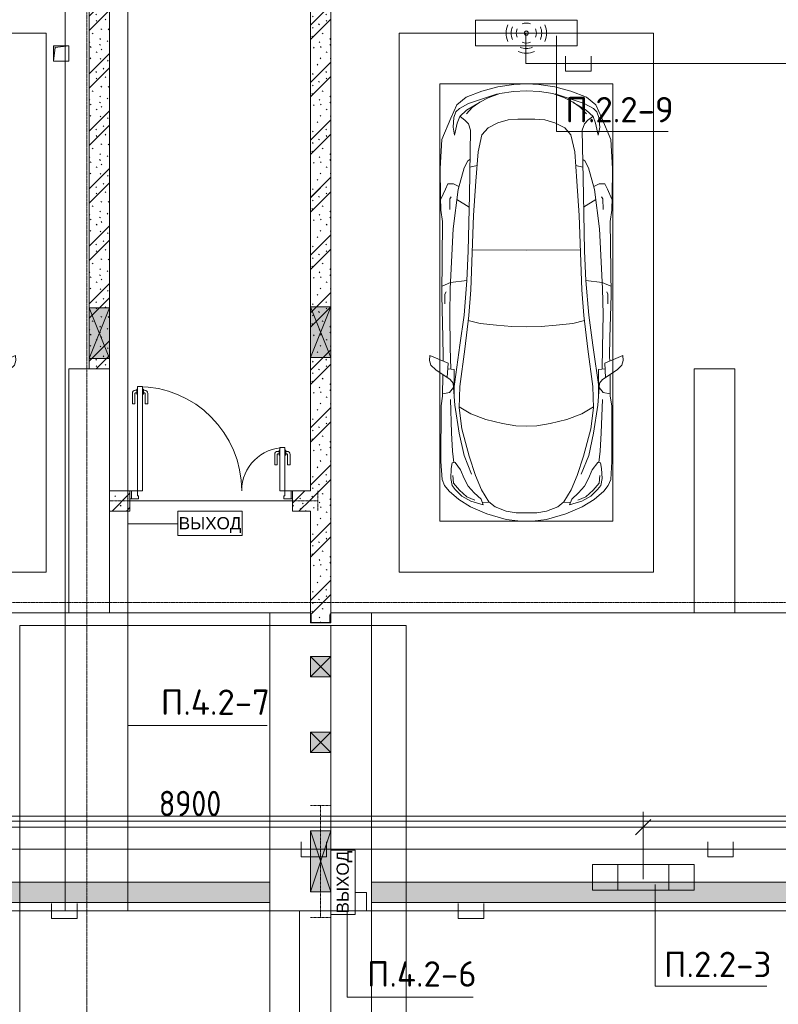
# Model space of a CAD drawing. Header units: millimetres. Extents: x -32229 to 288056, y -13689 to 125138.
# Tile 129 of 193: x 24176 to 31638, y 71500 to 81182. Entities that reach past the tile are written whole.
import ezdxf

# ---------------------------------------------------------------- set-up
doc = ezdxf.new("R2010")
doc.units = ezdxf.units.MM
for name, pattern in [('3_ Штрих_ 1 х 1 мм', [2, 1, -1]), ('ADSK_Линия сетки', [25, 20, -2.5, 0, -2.5]), ('ADSK_Штриховая_ш3 п1_5', [4.5, 3, -1.5])]:
    doc.linetypes.add(name, pattern=pattern)
for name, color, linetype, lineweight in [('A-ANNO-DIMS', 7, 'Continuous', 9), ('A-ANNO-DIMS-200', 7, 'Continuous', 9), ('A-ANNO-NOTE', 7, 'Continuous', 18), ('A-DETL-GENF', 7, 'Continuous', 18), ('A-DETL-THIN', 7, 'Continuous', 9), ('A-DOOR', 7, 'Continuous', 18), ('A-DOOR-FRAM', 7, 'Continuous', 9), ('A-FLOR', 7, 'Continuous', 18), ('A-GLAZ', 7, 'Continuous', 18), ('A-WALL-PATT', 7, 'Continuous', 40), ('C-PRKG', 7, 'Continuous', 18), ('G-ANNO-TEXT', 7, 'Continuous', 9), ('I-WALL', 7, 'Continuous', 18), ('M-EQPM', 7, 'Continuous', 18), ('S-BEAM', 7, 'Continuous', 18), ('S-COLS', 7, 'Continuous', 18), ('S-GRID', 7, 'Continuous', 9)]:
    doc.layers.add(name, color=color, linetype=linetype, lineweight=lineweight)
doc.layers.add('A-AREA', color=4, linetype='ADSK_Штриховая_ш3 п1_5', lineweight=40, true_color=0x00ffff)
doc.layers.add('A-DETL', color=7, linetype='Continuous', lineweight=9, true_color=0x00a600)
doc.styles.add('Arial', font='arial.ttf', dxfattribs={"height": 120})
doc.styles.add('GOST Common_3', font='GOST_Common.ttf', dxfattribs={"width": 0.9, "height": 250})
doc.styles.add('ISOCPEUR', font='isocpeur.ttf', dxfattribs={"height": 250})
doc.dimstyles.new('ГОСТ_2_5_мм2', dxfattribs={"dimscale": 304.8, "dimtxt": 251.428749, "dimasz": 0.492126, "dimexe": 0.492126, "dimexo": 0.656168, "dimgap": 0.098425, "dimtad": 1, "dimdec": 0, "dimdsep": 46, "dimtxsty": 'GOST Common_3', "dimblk1": 'OBLIQUE', "dimblk2": 'OBLIQUE', "dimsah": 1, "dimcen": 0.09, "dimazin": 2, "dimtfac": 1, "dimtdec": 4, "dimtix": 1, "dimtmove": 0, "dimatfit": 3, "dimfxl": 1, "dimtvp": 1, "dimtolj": 1, "dimtzin": 0, "dimarcsym": 2})
pattern_1 = [(135, (300.56, 377.28), (-565.6854, 6e-14), [10, -790]), (135, (349.8, 474.73), (-565.6854, 6e-14), [10, -790]), (135, (423.93, 473.06), (-565.6854, 6e-14), [10, -790]), (135, (229.92, 447.9), (-565.6854, 6e-14), [10, -790]), (135, (155.08, 447.9), (-565.6854, 6e-14), [10, -790]), (135, (114.9, 369.03), (-565.6854, 6e-14), [10, -790]), (135, (132.43, 285.8), (-565.6854, 6e-14), [10, -790]), (135, (214.66, 322), (-565.6854, 6e-14), [10, -790]), (135, (198.16, 261.88), (-565.6854, 6e-14), [10, -790]), (135, (45.2, 272.9), (-565.6854, 6e-14), [10, -790]), (135, (42.32, 336.16), (-565.6854, 6e-14), [10, -790]), (135, (92.26, 192.24), (-565.6854, 6e-14), [10, -790]), (135, (7.07, 149.2), (-565.6854, 6e-14), [10, -790]), (135, (80.6, 95.1), (-565.6854, 6e-14), [10, -790]), (135, (79.53, 36.94), (-565.6854, 6e-14), [10, -790]), (135, (153.87, 74.56), (-565.6854, 6e-14), [10, -790]), (135, (228.35, 124.8), (-565.6854, 6e-14), [10, -790]), (135, (279.75, 180.4), (-565.6854, 6e-14), [10, -790]), (135, (282.9, 31.63), (-565.6854, 6e-14), [10, -790]), (135, (377.38, 53.45), (-565.6854, 6e-14), [10, -790]), (135, (352.28, 102.7), (-565.6854, 6e-14), [10, -790]), (135, (354.05, 0), (-565.6854, 6e-14), [10, -790]), (135, (553.23, 16.45), (-565.6854, 6e-14), [10, -790]), (135, (542.38, 63.45), (-565.6854, 6e-14), [10, -790]), (135, (536.58, 239.3), (-565.6854, 6e-14), [10, -790]), (135, (475.85, 203.9), (-565.6854, 6e-14), [10, -790]), (135, (475.85, 316.54), (-565.6854, 6e-14), [10, -790]), (135, (520.8, 408.7), (-565.6854, 6e-14), [10, -790]), (135, (551.1, 470.8), (-565.6854, 6e-14), [10, -790]), (135, (235.25, 537.93), (-565.6854, 6e-14), [10, -790]), (135, (407.25, 547.65), (-565.6854, 6e-14), [10, -790]), (135, (94.5, 558.6), (-565.6854, 6e-14), [10, -790]), (135, (46.4, 532.3), (-565.6854, 6e-14), [10, -790]), (135, (85.56, 465.04), (-565.6854, 6e-14), [10, -790]), (135, (355.53, 181.14), (-565.6854, 6e-14), [10, -790]), (135, (362.23, 243.6), (-565.6854, 6e-14), [10, -790]), (135, (413.45, 344.1), (-565.6854, 6e-14), [10, -790]), (135, (286.3, 273.25), (-565.6854, 6e-14), [10, -790]), (135, (423.02, 263.72), (-565.6854, 6e-14), [10, -790]), (135, (162.94, 190.2), (-565.6854, 6e-14), [10, -790]), (135, (470.25, 120.93), (-565.6854, 6e-14), [10, -790]), (135, (484.48, 9.78), (-565.6854, 6e-14), [10, -790]), (45, (0, 212.13), (-565.6854, 0), []), (45, (212.13, 0), (-565.6854, 0), []), (45, (353.55, 0), (-565.6854, 0), []), (45, (0, 353.55), (-565.6854, 0), [])]

# ---------------------------------------------------------------- blocks, each defined once
blk = doc.blocks.new('АР_Дверь двупольная - 1600х2100h_1025_425__техн_-5643097--02 ЭО')
at = {"layer": 'A-DOOR', "color": 253, "lineweight": 5, "true_color": 0xaaaaaa}
for p, q in [((-733, 1087.5), (-745, 1087.5)), ((-733, 1100), (-733, 1050)), ((-725, 1100), (-733, 1100)), ((-675, 1100), (-667, 1100)), ((-667, 1100), (-667, 1050)), ((-667, 1087.5), (-655, 1087.5)), ((-775, 955), (-775, 1057.5)), ((-750, 955), (-750, 1057.5)), ((-733, 1062.5), (-745, 1062.5)), ((-733, 1050), (-725, 1050)), ((-667, 1050), (-675, 1050)), ((-667, 1062.5), (-655, 1062.5)), ((-650, 955), (-650, 1057.5)), ((-625, 955), (-625, 1057.5)), ((-750, 955), (-775, 955)), ((-650, 955), (-625, 955)), ((667, 487.5), (655, 487.5)), ((667, 500), (667, 450)), ((675, 500), (667, 500)), ((725, 500), (733, 500)), ((733, 500), (733, 450)), ((733, 487.5), (745, 487.5)), ((625, 355), (625, 457.5)), ((650, 355), (650, 457.5)), ((667, 462.5), (655, 462.5)), ((667, 450), (675, 450)), ((733, 450), (725, 450)), ((733, 462.5), (745, 462.5)), ((750, 355), (750, 457.5)), ((775, 355), (775, 457.5)), ((650, 355), (625, 355)), ((750, 355), (775, 355))]:
    blk.add_line(p, q, dxfattribs=at)
at = {"layer": 'A-DOOR', "color": 253, "lineweight": 13, "true_color": 0xaaaaaa}
for p, q in [((-725, 100), (-725, 1125)), ((-725, 1125), (-675, 1125)), ((-675, 1125), (-675, 100)), ((725, 525), (675, 525)), ((675, 525), (675, 100)), ((725, 100), (725, 525)), ((-675, 100), (-725, 100)), ((675, 100), (725, 100))]:
    blk.add_line(p, q, dxfattribs=at)
at = {"layer": 'A-DOOR', "color": 253, "lineweight": 5, "true_color": 0xaaaaaa}
for centre, radius, start, end in [((-745, 1057.5), 30, 90, 180), ((-725, 100), 1025, 0, 90), ((-655, 1057.5), 30, 360, 90), ((-745, 1057.5), 4.99, 90, 180), ((-655, 1057.5), 4.99, 0, 90), ((725, 100), 425, 90, 180), ((655, 457.5), 30, 90, 180), ((745, 457.5), 30, 0, 90), ((655, 457.5), 4.99, 90, 180), ((745, 457.5), 4.99, 0, 90)]:
    blk.add_arc(centre, radius, start, end, dxfattribs=at)
at = {"layer": 'A-DOOR-FRAM', "color": 253, "lineweight": 13, "true_color": 0xaaaaaa}
for p, q in [((-785, 100), (-800, 100)), ((-785, 100), (-725, 100)), ((-785, 20), (-785, 100)), ((-725, 100), (-725, 50)), ((785, 100), (725, 100)), ((725, 100), (725, 50)), ((785, 20), (785, 100)), ((785, 100), (800, 100)), ((-785, 20), (-800, 20)), ((-715, 20), (-785, 20)), ((-725, 50), (-715, 50)), ((-715, 50), (-715, 20)), ((725, 50), (715, 50)), ((715, 50), (715, 20)), ((715, 20), (785, 20)), ((785, 20), (800, 20))]:
    blk.add_line(p, q, dxfattribs=at)
blk = doc.blocks.new('АР-Ворота сборка - Ворота секционные_5200х2600 _h_-7302885--02 ЭО')
at = {"layer": 'A-DOOR', "color": 253, "lineweight": 5, "true_color": 0xaaaaaa}
for p, q in [((2725, 2958.8), (-2475, 2958.8)), ((-2475, 2958.8), (-2475, -842.9)), ((2725, -842.9), (2725, 2958.8)), ((-2475, -100), (2725, -100)), ((-2475, -842.9), (2725, -842.9))]:
    blk.add_line(p, q, dxfattribs=at)
blk = doc.blocks.new('АР_Машиноместо - 5300x2500_С-V39--02 ЭО')
at = {"layer": 'A-DETL-GENF', "color": 253, "lineweight": 13, "true_color": 0xaaaaaa}
for p, q in [((861.8, -571.6), (701.8, -640.4)), ((1052.6, -517.5), (861.8, -571.6)), ((1165.1, -503.1), (1052.6, -517.5)), ((1250, -500), (1165.1, -503.1)), ((1250, -500), (1334.9, -503.1)), ((1334.9, -503.1), (1447.4, -517.5)), ((1447.4, -517.5), (1638.2, -571.6)), ((1638.2, -571.6), (1798.2, -640.4)), ((701.8, -640.4), (584.4, -714.6)), ((824.6, -660.9), (703.5, -696.4)), ((804.5, -715.7), (824.6, -660.9)), ((941.4, -642.2), (881.5, -691.6)), ((1050.7, -599.4), (941.4, -642.2)), ((1148.8, -583), (1050.7, -599.4)), ((1250, -581.6), (1148.8, -583)), ((1250, -581.6), (1351.2, -583)), ((1351.2, -583), (1449.3, -599.4)), ((1449.3, -599.4), (1558.6, -642.2)), ((1558.6, -642.2), (1618.5, -691.6)), ((1695.5, -715.7), (1675.4, -660.9)), ((1675.4, -660.9), (1796.5, -696.4)), ((1798.2, -640.4), (1915.6, -714.6)), ((584.4, -714.6), (489, -795.6)), ((616.5, -746.4), (550, -812.3)), ((703.5, -696.4), (616.5, -746.4)), ((737.5, -778.3), (804.5, -715.7)), ((881.5, -691.6), (809.1, -809.4)), ((888.4, -685.9), (815.2, -686.6)), ((1611.6, -685.9), (1684.8, -686.6)), ((1618.5, -691.6), (1690.9, -809.4)), ((1762.5, -778.3), (1695.5, -715.7)), ((1796.5, -696.4), (1883.5, -746.4)), ((1883.5, -746.4), (1950, -812.3)), ((1915.6, -714.6), (2011, -795.6)), ((445.9, -853.1), (420.9, -910.7)), ((489, -795.6), (445.9, -853.1)), ((519.1, -851.5), (505.7, -920)), ((550, -812.3), (519.1, -851.5)), ((639.1, -920), (677.4, -843.7)), ((677.4, -843.7), (737.5, -778.3)), ((809.1, -809.4), (749.2, -950.3)), ((1690.9, -809.4), (1750.8, -950.3)), ((1822.6, -843.7), (1762.5, -778.3)), ((1860.9, -920), (1822.6, -843.7)), ((1950, -812.3), (1980.9, -851.5)), ((1980.9, -851.5), (1994.3, -920)), ((2011, -795.6), (2054.1, -853.1)), ((2054.1, -853.1), (2079.1, -910.7)), ((420.9, -910.7), (409.5, -1087)), ((505.7, -920), (510.2, -1018.7)), ((603.4, -1004.8), (639.1, -920)), ((749.2, -950.3), (687.4, -1141)), ((1750.8, -950.3), (1812.6, -1141)), ((1896.6, -1004.8), (1860.9, -920)), ((1994.3, -920), (1989.8, -1018.7)), ((2079.1, -910.7), (2090.5, -1087)), ((510.2, -1018.7), (521.5, -1074.5)), ((548.5, -1076.2), (603.4, -1004.8)), ((1951.5, -1076.2), (1896.6, -1004.8)), ((1989.8, -1018.7), (1978.5, -1074.5)), ((409.5, -1087), (410.6, -1634.2)), ((521.5, -1074.5), (548.5, -1076.2)), ((687.4, -1141), (615.4, -1410.3)), ((1812.6, -1141), (1884.6, -1410.3)), ((1978.5, -1074.5), (1951.5, -1076.2)), ((2090.5, -1087), (2089.4, -1634.2)), ((615.4, -1410.3), (589.4, -1615.5)), ((1016.6, -1459.9), (1146.9, -1439.4)), ((1146.9, -1439.4), (1250, -1434.1)), ((1353.1, -1439.4), (1250, -1434.1)), ((1483.4, -1459.9), (1353.1, -1439.4)), ((1884.6, -1410.3), (1910.6, -1615.5)), ((703.6, -1557.1), (852.8, -1499)), ((852.8, -1499), (1016.6, -1459.9)), ((1647.2, -1499), (1483.4, -1459.9)), ((1796.4, -1557.1), (1647.2, -1499)), ((410.6, -1634.2), (426.5, -1730.9)), ((546.5, -1642.6), (530.6, -1857.6)), ((589.4, -1615.5), (595.8, -1824.8)), ((590.4, -1624.3), (703.6, -1557.1)), ((1909.6, -1624.3), (1796.4, -1557.1)), ((1910.6, -1615.5), (1904.2, -1824.8)), ((1953.5, -1642.6), (1969.4, -1857.6)), ((2089.4, -1634.2), (2073.5, -1730.9)), ((426.5, -1730.9), (427.5, -1943)), ((540.9, -1993.7), (539.8, -1733.1)), ((1959.1, -1993.7), (1960.2, -1733.1)), ((2073.5, -1730.9), (2072.5, -1943)), ((495, -1765.3), (426.6, -1753.4)), ((533.6, -1816.8), (495, -1765.3)), ((597, -2231), (535, -1798.3)), ((595.8, -1824.8), (644.6, -2191.8)), ((1904.2, -1824.8), (1855.4, -2191.8)), ((1903, -2231), (1965, -1798.3)), ((1966.4, -1816.8), (2005, -1765.3)), ((2005, -1765.3), (2073.4, -1753.4)), ((500.6, -1894.5), (357.8, -1990.1)), ((479.9, -2052.9), (471, -1914.3)), ((530.6, -1857.6), (500.6, -1894.5)), ((1969.4, -1857.6), (1999.4, -1894.5)), ((1999.4, -1894.5), (2142.2, -1990.1)), ((2020.1, -2052.9), (2029, -1914.3)), ((357.8, -1990.1), (309.5, -2036.1)), ((540.9, -1993.7), (476.3, -1997.9)), ((505.9, -1996), (500, -2210.1)), ((1959.1, -1993.7), (2023.7, -1997.9)), ((1994.1, -1996), (2000, -2210.1)), ((2142.2, -1990.1), (2190.5, -2036.1)), ((309.5, -2036.1), (296.8, -2079.9)), ((296.8, -2079.9), (301.4, -2130.5)), ((301.4, -2130.5), (479.9, -2052.9)), ((428.2, -2308.5), (432.3, -2119.9)), ((432.3, -2119.9), (430.7, -2073.9)), ((2198.6, -2130.5), (2020.1, -2052.9)), ((2067.7, -2119.9), (2069.3, -2073.9)), ((2071.8, -2308.5), (2067.7, -2119.9)), ((2190.5, -2036.1), (2203.2, -2079.9)), ((2203.2, -2079.9), (2198.6, -2130.5)), ((500, -2210.1), (495.7, -2532.3)), ((644.6, -2191.8), (684.2, -2522.3)), ((1855.4, -2191.8), (1815.8, -2522.3)), ((2000, -2210.1), (2004.3, -2532.3)), ((417.5, -2723), (428.2, -2308.5)), ((636.6, -2526.5), (597, -2231)), ((1863.4, -2526.5), (1903, -2231)), ((2082.5, -2723), (2071.8, -2308.5)), ((495.7, -2532.3), (501.4, -2789.7)), ((636.6, -2526.5), (665.8, -2867.4)), ((684.2, -2522.3), (704.9, -2775.5)), ((1815.8, -2522.3), (1795.1, -2775.5)), ((1863.4, -2526.5), (1834.2, -2867.4)), ((2004.3, -2532.3), (1998.6, -2789.7)), ((447.8, -2638.7), (447.8, -2733.7)), ((2052.2, -2638.7), (2052.2, -2733.7)), ((426.5, -3446.8), (417.5, -2723)), ((447.8, -2733.7), (459.7, -2756.2)), ((501.4, -2789.7), (530.9, -3374.8)), ((704.9, -2775.5), (731.2, -3507.6)), ((1795.1, -2775.5), (1768.8, -3507.6)), ((1998.6, -2789.7), (1969.1, -3374.8)), ((2052.2, -2733.7), (2040.3, -2756.2)), ((2073.5, -3446.8), (2082.5, -2723)), ((505.1, -2846.9), (420.9, -2813.3)), ((665.8, -2867.4), (505.1, -2846.9)), ((665.6, -2864.6), (678.7, -3159.5)), ((1834.4, -2864.6), (1821.3, -3159.5)), ((1834.2, -2867.4), (1994.9, -2846.9)), ((1994.9, -2846.9), (2079.1, -2813.3)), ((678.7, -3159.5), (689.3, -3705.5)), ((1821.3, -3159.5), (1810.7, -3705.5)), ((530.9, -3374.8), (578.7, -3762.9)), ((1969.1, -3374.8), (1921.3, -3762.9)), ((409.5, -3560), (426.5, -3446.8)), ((2090.5, -3560), (2073.5, -3446.8)), ((405.6, -3688.5), (409.5, -3560)), ((495.5, -3566.1), (496.8, -3671.6)), ((731.2, -3507.6), (752.2, -3845.6)), ((1768.8, -3507.6), (1747.8, -3845.6)), ((2004.5, -3566.1), (2003.2, -3671.6)), ((2094.4, -3688.5), (2090.5, -3560)), ((408.2, -3667), (453.1, -3766.3)), ((496.8, -3671.6), (510.1, -3691.5)), ((687.1, -3588.8), (566.5, -3663.9)), ((1812.9, -3588.8), (1933.5, -3663.9)), ((2003.2, -3671.6), (1989.9, -3691.5)), ((2091.8, -3667), (2046.9, -3766.3)), ((403.4, -3968), (405.6, -3688.5)), ((453.1, -3766.3), (478.4, -3819.3)), ((578.7, -3762.9), (638.7, -3975.4)), ((689.3, -3705.5), (699.7, -4345.5)), ((1810.7, -3705.5), (1800.3, -4345.5)), ((1921.3, -3762.9), (1861.3, -3975.4)), ((2046.9, -3766.3), (2021.6, -3819.3)), ((2096.6, -3968), (2094.4, -3688.5)), ((478.4, -3819.3), (532.5, -3818.1)), ((532.5, -3818.1), (585.5, -3790.5)), ((752.2, -3845.6), (774.4, -4132.9)), ((1747.8, -3845.6), (1725.6, -4132.9)), ((1967.5, -3818.1), (1914.5, -3790.5)), ((2021.6, -3819.3), (1967.5, -3818.1)), ((419.6, -4254.2), (403.4, -3968)), ((2080.4, -4254.2), (2096.6, -3968)), ((638.7, -3975.4), (675.2, -4045.5)), ((675.2, -4045.5), (694.6, -4057.6)), ((1824.8, -4045.5), (1805.4, -4057.6)), ((1861.3, -3975.4), (1824.8, -4045.5)), ((774.4, -4132.9), (812.5, -4298.9)), ((1725.6, -4132.9), (1687.5, -4298.9)), ((507.1, -4462.6), (419.6, -4254.2)), ((1992.9, -4462.6), (2080.4, -4254.2)), ((543.7, -4295.1), (528.4, -4374.7)), ((569.5, -4413.1), (543.7, -4295.1)), ((699.7, -4345.5), (679.6, -4406.3)), ((812.5, -4298.9), (872.7, -4370.2)), ((1687.5, -4298.9), (1627.3, -4370.2)), ((1800.3, -4345.5), (1820.4, -4406.3)), ((1930.5, -4413.1), (1956.3, -4295.1)), ((1956.3, -4295.1), (1971.6, -4374.7)), ((528.4, -4374.7), (536.4, -4471.4)), ((594.6, -4479.3), (569.5, -4413.1)), ((645, -4445.5), (597.3, -4481.4)), ((679.6, -4406.3), (645, -4445.5)), ((872.7, -4370.2), (970.5, -4419.3)), ((970.5, -4419.3), (1069.6, -4447.3)), ((1069.6, -4447.3), (1167.1, -4453.2)), ((1167.1, -4453.2), (1250, -4453.9)), ((1332.9, -4453.2), (1250, -4453.9)), ((1430.4, -4447.3), (1332.9, -4453.2)), ((1529.5, -4419.3), (1430.4, -4447.3)), ((1627.3, -4370.2), (1529.5, -4419.3)), ((1820.4, -4406.3), (1855, -4445.5)), ((1855, -4445.5), (1902.7, -4481.4)), ((1905.4, -4479.3), (1930.5, -4413.1)), ((1971.6, -4374.7), (1963.6, -4471.4)), ((565.9, -4595.1), (507.1, -4462.6)), ((536.4, -4471.4), (557.5, -4525.7)), ((557.5, -4525.7), (590.7, -4560.1)), ((661.8, -4543.1), (594.6, -4479.3)), ((717.1, -4568.9), (659.6, -4505.3)), ((788.5, -4617.7), (661.8, -4543.1)), ((1711.5, -4617.7), (1838.2, -4543.1)), ((1782.9, -4568.9), (1840.4, -4505.3)), ((1838.2, -4543.1), (1905.4, -4479.3)), ((1942.5, -4525.7), (1909.3, -4560.1)), ((1934.1, -4595.1), (1992.9, -4462.6)), ((1963.6, -4471.4), (1942.5, -4525.7)), ((659.1, -4669.9), (565.9, -4595.1)), ((590.7, -4560.1), (680.7, -4606.5)), ((680.7, -4606.5), (967, -4703.6)), ((791.3, -4619.7), (717.1, -4568.9)), ((873.9, -4665.1), (791.3, -4619.7)), ((1819.3, -4606.5), (1533, -4703.6)), ((1626.1, -4665.1), (1708.7, -4619.7)), ((1708.7, -4619.7), (1782.9, -4568.9)), ((1909.3, -4560.1), (1819.3, -4606.5)), ((1840.9, -4669.9), (1934.1, -4595.1)), ((812.7, -4729.4), (659.1, -4669.9)), ((970.2, -4771.8), (812.7, -4729.4)), ((988.2, -4706.7), (873.9, -4665.1)), ((1122.2, -4726.4), (988.2, -4706.7)), ((1250, -4731.7), (1122.2, -4726.4)), ((1250, -4731.7), (1377.8, -4726.4)), ((1377.8, -4726.4), (1511.8, -4706.7)), ((1511.8, -4706.7), (1626.1, -4665.1)), ((1529.8, -4771.8), (1687.3, -4729.4)), ((1687.3, -4729.4), (1840.9, -4669.9)), ((1126.4, -4794.1), (970.2, -4771.8)), ((1250, -4800), (1126.4, -4794.1)), ((1250, -4800), (1373.6, -4794.1)), ((1373.6, -4794.1), (1529.8, -4771.8))]:
    blk.add_line(p, q, dxfattribs=at)
at = {"layer": 'A-DETL-GENF', "color": 254, "lineweight": 13, "true_color": 0xd4d4d4}
for p, q in [((664.7, -739.9), (591.7, -805)), ((742.6, -707.8), (664.7, -739.9)), ((1757.4, -707.8), (1835.3, -739.9)), ((1835.3, -739.9), (1908.3, -805)), ((591.7, -805), (534.5, -874.4)), ((1908.3, -805), (1965.5, -874.4)), ((534.5, -874.4), (528.1, -949.5)), ((710.2, -962.8), (636.7, -1146)), ((1789.8, -962.8), (1863.3, -1146)), ((1965.5, -874.4), (1971.9, -949.5)), ((537.4, -1076.1), (524.9, -1188.6)), ((636.7, -1146), (590.3, -1367.8)), ((1863.3, -1146), (1909.7, -1367.8)), ((1962.6, -1076.1), (1975.1, -1188.6)), ((524.9, -1188.6), (513.9, -1368.9)), ((1975.1, -1188.6), (1986.1, -1368.9)), ((513.9, -1368.9), (502.3, -1696.3)), ((590.3, -1367.8), (546.5, -1642.6)), ((1909.7, -1367.8), (1953.5, -1642.6)), ((1986.1, -1368.9), (1997.7, -1696.3)), ((955.7, -2426.8), (1105.5, -2413.7)), ((1105.5, -2413.7), (1250, -2412.9)), ((1394.5, -2413.7), (1250, -2412.9)), ((1544.3, -2426.8), (1394.5, -2413.7)), ((677.9, -2473), (794.6, -2446)), ((794.6, -2446), (955.7, -2426.8)), ((1705.4, -2446), (1544.3, -2426.8)), ((1822.1, -2473), (1705.4, -2446)), ((715.1, -3168.3), (1250, -3167.3)), ((1784.9, -3168.3), (1250, -3167.3)), ((694.6, -3980.4), (765.1, -3996.8)), ((1805.4, -3980.4), (1734.9, -3996.8))]:
    blk.add_line(p, q, dxfattribs=at)
at = {"layer": 'C-PRKG', "color": 253, "lineweight": 13, "true_color": 0xaaaaaa}
for p, q in [((2500, 0), (0, 0)), ((0, 0), (0, -5300)), ((2500, 0), (2500, -5300)), ((400, -500), (400, -4800)), ((400, -500), (2100, -500)), ((2100, -500), (2100, -4800)), ((400, -4800), (2100, -4800)), ((2500, -5300), (0, -5300))]:
    blk.add_line(p, q, dxfattribs=at)
blk = doc.blocks.new('АР_Лоток - 200х100h_ЛВ1-7189175--02 ЭО')
at = {"layer": 'M-EQPM', "lineweight": 13, "true_color": 0xf3f3f3}
blk.add_hatch(color=7, dxfattribs=at).paths.add_polyline_path([(18550, -100), (18550, 100), (4545, 100), (4545, 50), (4395, 50), (4395, 100), (0, 100), (0, -100), (14965.9, -100)])
blk = doc.blocks.new('АР_Лоток - 200х100h_ЛВ1-7189176--02 ЭО')
at = {"layer": 'M-EQPM', "lineweight": 13, "true_color": 0xf3f3f3}
blk.add_hatch(color=7, dxfattribs=at).paths.add_polyline_path([(49700, -100), (52550, -100), (52550, 100), (30475, 100), (30475, 50), (30325, 50), (30325, 100), (0, 100), (0, -100), (47410.7, -100)])
blk = doc.blocks.new('АР_Канал вертикальный прямоугольный - ВК-V88--02 ЭО')
at = {"layer": 'M-EQPM', "lineweight": 13, "true_color": 0xe2e2e2}
blk.add_hatch(color=254, dxfattribs=at).paths.add_polyline_path([(-75, -75), (-60, 60), (75, 75), (-75, 75)])
at = {"layer": 'M-EQPM', "color": 253, "lineweight": 13, "true_color": 0xaaaaaa}
for p, q in [((75, 75), (-75, 75)), ((-75, 75), (-75, -75)), ((75, 75), (-75, 75)), ((-75, 75), (-75, -75)), ((-75, -75), (-75, 75)), ((-75, 75), (75, 75)), ((-75, -75), (-60, 60)), ((-75, -75), (-60, 60)), ((-60, 60), (75, 75)), ((-60, 60), (75, 75)), ((75, -75), (75, 75)), ((75, 75), (75, -75)), ((-75, -75), (75, -75)), ((75, -75), (-75, -75))]:
    blk.add_line(p, q, dxfattribs=at)
blk = doc.blocks.new('АР_Отверстие прямоугольное - СС-4082108--02 ЭО')
at = {"layer": 'A-GLAZ', "lineweight": 13, "true_color": 0xf0f0f0}
blk.add_hatch(color=7, dxfattribs=at).paths.add_polyline_path([(375, -100), (375, 100), (-125, 100), (-125, -100)])
at = {"layer": 'A-GLAZ', "color": 253, "lineweight": 5, "true_color": 0xaaaaaa}
for p, q in [((375, 100), (-125, -100)), ((-125, 100), (375, -100))]:
    blk.add_line(p, q, dxfattribs=at)
at = {"layer": 'A-GLAZ', "color": 253, "lineweight": 13, "true_color": 0xaaaaaa}
for p, q in [((375, 100), (-125, 100)), ((-125, 100), (-125, -100)), ((-125, 100), (-125, -100)), ((375, -100), (375, 100)), ((375, 100), (375, -100)), ((-125, -100), (375, -100))]:
    blk.add_line(p, q, dxfattribs=at)
blk = doc.blocks.new('АР_Фахверк_ _Швеллер полки параллельные_ - 20П-6205187--02 ЭО')
at = {"layer": 'S-COLS', "lineweight": 15, "true_color": 0xaaaaaa}
blk.add_hatch(color=253, dxfattribs=at).paths.add_polyline_path([(-23, 100), (-23, -100), (53, -100), (53, -91), (-17.8, -91), (-17.8, 91), (53, 91), (53, 100)])
at = {"layer": 'S-COLS', "color": 253, "lineweight": 15, "true_color": 0xaaaaaa}
for p, q in [((53, 100), (-23, 100)), ((-23, 100), (-23, -100)), ((53, 91), (53, 100)), ((-17.8, -91), (-17.8, 91)), ((-17.8, 91), (53, 91)), ((53, -91), (-17.8, -91)), ((53, -100), (53, -91)), ((-23, -100), (53, -100))]:
    blk.add_line(p, q, dxfattribs=at)
blk = doc.blocks.new('АР_Перемычка - 200_Уx2_75x5__Оп_250-200_75x5_-7338983--02 ЭО')
at = {"layer": 'S-BEAM', "color": 9, "linetype": '3_ Штрих_ 1 х 1 мм', "lineweight": 15, "true_color": 0xc4c4c4}
for p, q in [((-1000, 100), (-1000, -100)), ((1050, 100), (1050, -100)), ((-1000, 0), (1050, 0))]:
    blk.add_line(p, q, dxfattribs=at)
blk = doc.blocks.new('АР_Отверстие прямоугольное - АПТ-6304129--02 ЭО')
at = {"layer": 'A-GLAZ', "lineweight": 13, "true_color": 0xf0f0f0}
blk.add_hatch(color=7, dxfattribs=at).paths.add_polyline_path([(225, 100), (25, 100), (25, -100), (225, -100)])
at = {"layer": 'A-GLAZ', "color": 253, "lineweight": 5, "true_color": 0xaaaaaa}
for p, q in [((225, 100), (25, -100)), ((25, 100), (225, -100))]:
    blk.add_line(p, q, dxfattribs=at)
at = {"layer": 'A-GLAZ', "color": 253, "lineweight": 13, "true_color": 0xaaaaaa}
for p, q in [((225, 100), (25, 100)), ((25, 100), (25, -100)), ((25, 100), (25, -100)), ((225, -100), (225, 100)), ((225, 100), (225, -100)), ((25, -100), (225, -100))]:
    blk.add_line(p, q, dxfattribs=at)
blk = doc.blocks.new('АР_Отверстие прямоугольное - ЭОМ-6302377--02 ЭО')
at = {"layer": 'A-GLAZ', "lineweight": 13, "true_color": 0xf0f0f0}
blk.add_hatch(color=7, dxfattribs=at).paths.add_polyline_path([(225, 100), (25, 100), (25, -100), (225, -100)])
at = {"layer": 'A-GLAZ', "color": 253, "lineweight": 5, "true_color": 0xaaaaaa}
for p, q in [((225, 100), (25, -100)), ((25, 100), (225, -100))]:
    blk.add_line(p, q, dxfattribs=at)
at = {"layer": 'A-GLAZ', "color": 253, "lineweight": 13, "true_color": 0xaaaaaa}
for p, q in [((225, 100), (25, 100)), ((25, 100), (25, -100)), ((25, 100), (25, -100)), ((225, -100), (225, 100)), ((225, 100), (225, -100)), ((25, -100), (225, -100))]:
    blk.add_line(p, q, dxfattribs=at)
blk = doc.blocks.new('АР_Отверстие прямоугольное - ЭОМ-6312894--02 ЭО')
at = {"layer": 'A-GLAZ', "lineweight": 13, "true_color": 0xf0f0f0}
blk.add_hatch(color=7, dxfattribs=at).paths.add_polyline_path([(425, 100), (-175, 100), (-175, -100), (425, -100)])
at = {"layer": 'A-GLAZ', "color": 253, "lineweight": 5, "true_color": 0xaaaaaa}
for p, q in [((425, 100), (-175, -100)), ((-175, 100), (425, -100))]:
    blk.add_line(p, q, dxfattribs=at)
at = {"layer": 'A-GLAZ', "color": 253, "lineweight": 13, "true_color": 0xaaaaaa}
for p, q in [((425, 100), (-175, 100)), ((-175, 100), (-175, -100)), ((-175, 100), (-175, -100)), ((425, -100), (425, 100)), ((425, 100), (425, -100)), ((-175, -100), (425, -100))]:
    blk.add_line(p, q, dxfattribs=at)
blk = doc.blocks.new('АР_Перемычка - 200_Ар_10x3_250-250-6312929--02 ЭО')
at = {"layer": 'S-BEAM', "color": 9, "linetype": '3_ Штрих_ 1 х 1 мм', "lineweight": 15, "true_color": 0xc4c4c4}
for p, q in [((-550, 100), (-550, -100)), ((550, 100), (550, -100)), ((-550, 0), (-300, 0)), ((-300, 0), (300, 0)), ((300, 0), (550, 0))]:
    blk.add_line(p, q, dxfattribs=at)
blk = doc.blocks.new('Наметкина 10_РД_АР_П_rvt-1--02 ЭО')
at = {"layer": 'A-WALL-PATT', "lineweight": 5, "true_color": 0xaaaaaa}
h = blk.add_hatch(dxfattribs=at)
h.set_pattern_fill('FP_1', color=253, style=0, pattern_type=2)
h.set_pattern_definition(pattern_1)
h.paths.add_polyline_path([(27226.3, 75255.2), (27226.3, 75326), (27235.3, 75326), (27235.3, 82100), (27035.3, 82100), (27035.3, 75326), (27044.3, 75326), (27044.3, 75255.2)])
h.paths.add_polyline_path([(27235.3, 83250), (27235.3, 83500), (27035.3, 83500), (27035.3, 83250)])
h = blk.add_hatch(dxfattribs=at)
h.set_pattern_fill('FP_1', color=253, style=0, pattern_type=2)
h.set_pattern_definition(pattern_1)
h.paths.add_polyline_path([(25060.3, 77750), (25060.3, 81400), (24860.3, 81400), (24860.3, 77750)])
h = blk.add_hatch(dxfattribs=at)
h.set_pattern_fill('FP_1', color=253, style=0, pattern_type=2)
h.set_pattern_definition(pattern_1)
h.paths.add_polyline_path([(25060.3, 76350), (25260.3, 76350), (25260.3, 76550), (25060.3, 76550)])
h.paths.add_polyline_path([(27035.3, 76350), (27035.3, 76550), (26860.3, 76550), (26860.3, 76350)])
at = {"layer": 'A-AREA', "color": 253, "linetype": '3_ Штрих_ 1 х 1 мм', "lineweight": 13, "true_color": 0xaaaaaa}
for p, q in [((27235.3, 75192), (27235.3, 74920)), ((27235.3, 74920), (27235.3, 74720)), ((27235.3, 74720), (27235.3, 74175)), ((27235.3, 74175), (27235.3, 73975)), ((27235.3, 73975), (27235.3, 73205)), ((27235.3, 73205), (27235.3, 72605)), ((27235.3, 72605), (27235.3, 70000))]:
    blk.add_line(p, q, dxfattribs=at)
at = {"layer": 'A-FLOR', "color": 253, "lineweight": 13, "true_color": 0xaaaaaa}
for p, q in [((25260.3, 76450), (26860.3, 76450)), ((26860.3, 76450), (25260.3, 76450)), ((19235.3, 75350), (24660.3, 75350)), ((19235.3, 75350), (24660.3, 75350)), ((25060.3, 75350), (26635.3, 75350)), ((25060.3, 75350), (27035.3, 75350)), ((27035.3, 75350), (26635.3, 75350)), ((26635.3, 75350), (26635.3, 69850)), ((27035.3, 75350), (26635.3, 75350)), ((26635.3, 75350), (26635.3, 73350)), ((27235.3, 75350), (30810.3, 75350)), ((27635.3, 75350), (27235.3, 75350)), ((27635.3, 75350), (27235.3, 75350)), ((27635.3, 75350), (30810.3, 75350)), ((27635.3, 69850), (27635.3, 75350)), ((27635.3, 73350), (27635.3, 75350)), ((31210.3, 75350), (37160.3, 75350)), ((31210.3, 75350), (37160.3, 75350)), ((26635.3, 73350), (7235.3, 73350)), ((7285.3, 73300), (26635.3, 73300)), ((26635.3, 73350), (27635.3, 73350)), ((26635.3, 73300), (26635.3, 69850)), ((27635.3, 73300), (26635.3, 73300)), ((35135.3, 73350), (27635.3, 73350)), ((27635.3, 73300), (35135.3, 73300)), ((27635.3, 69850), (27635.3, 73300)), ((12630.3, 72700), (26635.3, 72700)), ((27635.3, 72700), (35135.3, 72700)), ((26635.3, 72500), (8085.3, 72500)), ((79985.3, 72500), (27635.3, 72500))]:
    blk.add_line(p, q, dxfattribs=at)
at = {"layer": 'I-WALL', "color": 253, "lineweight": 13, "true_color": 0xaaaaaa}
for p, q in [((27035.3, 82100), (27035.3, 78360)), ((24860.3, 81400), (24860.3, 78350)), ((25060.3, 78350), (25060.3, 81400)), ((27235.3, 78360), (27235.3, 81350)), ((24860.3, 78350), (24860.3, 77850)), ((25060.3, 77850), (25060.3, 78350)), ((27035.3, 78360), (27035.3, 77860)), ((27235.3, 77860), (27235.3, 78360)), ((24860.3, 77850), (24860.3, 77750)), ((25060.3, 77750), (25060.3, 77850)), ((27035.3, 77860), (27035.3, 76550)), ((27235.3, 75326), (27235.3, 77860)), ((24860.3, 77750), (25060.3, 77750)), ((25260.3, 76550), (25060.3, 76550)), ((25060.3, 76550), (25060.3, 76350)), ((25260.3, 76350), (25260.3, 76550)), ((27035.3, 76550), (26860.3, 76550)), ((26860.3, 76550), (26860.3, 76350)), ((25060.3, 76350), (25260.3, 76350)), ((26860.3, 76350), (27035.3, 76350)), ((27035.3, 76350), (27035.3, 75326))]:
    blk.add_line(p, q, dxfattribs=at)
at = {"layer": 'S-COLS', "color": 253, "lineweight": 15, "true_color": 0xaaaaaa}
for p, q in [((24660.3, 77750), (24660.3, 75350)), ((25060.3, 77750), (24660.3, 77750)), ((25060.3, 75350), (25060.3, 77750)), ((30810.3, 77750), (30810.3, 75350)), ((31210.3, 77750), (30810.3, 77750)), ((31210.3, 75350), (31210.3, 77750)), ((24660.3, 75350), (25060.3, 75350)), ((30810.3, 75350), (31210.3, 75350))]:
    blk.add_line(p, q, dxfattribs=at)
at = {"layer": 'A-DOOR', "color": 253, "lineweight": 13, "true_color": 0xaaaaaa}
blk.add_blockref('АР_Дверь двупольная - 1600х2100h_1025_425__техн_-5643097--02 ЭО', (26060.3, 76450), dxfattribs=at)
at = {"layer": 'A-DOOR', "color": 253, "lineweight": 13, "true_color": 0xaaaaaa, "rotation": 90}
blk.add_blockref('АР-Ворота сборка - Ворота секционные_5200х2600 _h_-7302885--02 ЭО', (27135.3, 72500), dxfattribs=at)
at = {"layer": 'A-GLAZ', "color": 253, "lineweight": 13, "true_color": 0xaaaaaa}
for name, p, rotation in [('АР_Отверстие прямоугольное - СС-4082108--02 ЭО', (24960.3, 78225), 269.9999999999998), ('АР_Отверстие прямоугольное - СС-4082108--02 ЭО', (27135.3, 78235), 270), ('АР_Отверстие прямоугольное - ЭОМ-6302377--02 ЭО', (27135.3, 74945), 270), ('АР_Отверстие прямоугольное - АПТ-6304129--02 ЭО', (27135.3, 74200), 270), ('АР_Отверстие прямоугольное - ЭОМ-6312894--02 ЭО', (27135.3, 73030), 270)]:
    blk.add_blockref(name, p, dxfattribs=dict(at, rotation=rotation))
at = {"layer": 'C-PRKG', "color": 253, "lineweight": 13, "true_color": 0xaaaaaa, "rotation": 180}
for p in [(24435.3, 75750), (30410.3, 75750)]:
    blk.add_blockref('АР_Машиноместо - 5300x2500_С-V39--02 ЭО', p, dxfattribs=at)
at = {"layer": 'M-EQPM', "color": 253, "lineweight": 13, "true_color": 0xaaaaaa}
for name, p in [('АР_Канал вертикальный прямоугольный - ВК-V88--02 ЭО', (24585.3, 80850)), ('АР_Лоток - 200х100h_ЛВ1-7189175--02 ЭО', (8085.3, 72600)), ('АР_Лоток - 200х100h_ЛВ1-7189176--02 ЭО', (27635.3, 72600))]:
    blk.add_blockref(name, p, dxfattribs=at)
at = {"layer": 'S-BEAM', "color": 253, "lineweight": 13, "true_color": 0xaaaaaa}
blk.add_blockref('АР_Перемычка - 200_Уx2_75x5__Оп_250-200_75x5_-7338983--02 ЭО', (26060.3, 76450), dxfattribs=at)
at = {"layer": 'S-BEAM', "color": 253, "lineweight": 13, "true_color": 0xaaaaaa, "rotation": 270}
blk.add_blockref('АР_Перемычка - 200_Ар_10x3_250-250-6312929--02 ЭО', (27135.3, 72905), dxfattribs=at)
at = {"layer": 'S-COLS', "color": 253, "lineweight": 13, "true_color": 0xaaaaaa, "rotation": 90.00000000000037}
blk.add_blockref('АР_Фахверк_ _Швеллер полки параллельные_ - 20П-6205187--02 ЭО', (27135.3, 75273), dxfattribs=at)
blk = doc.blocks.new('DIMBLOCK58--02 ЭО')
at = {"layer": 'A-ANNO-DIMS-200'}
for p, q in [((29160.2, 81295.2), (29160.2, 81590.7)), ((34160.3, 81295.2), (34160.3, 81590.7)), ((29160.2, 81440.7), (29085.2, 81365.7)), ((29160.2, 81440.7), (29235.2, 81515.7)), ((29160.2, 81440.7), (34160.3, 81440.7)), ((29160.2, 81440.7), (29160.2, 81295.2)), ((34160.3, 81440.7), (34085.3, 81365.7)), ((34160.3, 81440.7), (34235.3, 81515.7)), ((34160.3, 81440.7), (34160.3, 81295.2))]:
    blk.add_line(p, q, dxfattribs=at)
at = {"layer": 'A-ANNO-DIMS-200', "color": 0, "insert": (31344.9, 81797.4), "char_height": 250, "width": 756.843, "attachment_point": 1, "line_spacing_factor": 1.022761, "style": 'GOST Common_3'}
blk.add_mtext('5000', dxfattribs=at)
blk = doc.blocks.new('_Oblique')
at = {"color": 0, "linetype": 'ByBlock', "lineweight": -2}
blk.add_line((-0.5, -0.5), (0.5, 0.5), dxfattribs=at)
blk = doc.blocks.new('DIMBLOCK68--02 ЭО')
at = {"layer": 'A-ANNO-DIMS-200'}
for p, q in [((21410.5, 73224.2), (21410.5, 73392.7)), ((30310.2, 72994.2), (30310.2, 73392.7)), ((21410.5, 73242.7), (21485.5, 73317.7)), ((30310.2, 73242.7), (30385.2, 73317.7)), ((21410.5, 73242.7), (21335.5, 73167.7)), ((21410.5, 73242.7), (30310.2, 73242.7)), ((21410.5, 73242.7), (21410.5, 73224.2)), ((30310.2, 73242.7), (30235.2, 73167.7)), ((30310.2, 73242.7), (30310.2, 72994.2))]:
    blk.add_line(p, q, dxfattribs=at)
at = {"layer": 'A-ANNO-DIMS-200', "color": 0, "insert": (25545, 73599.4), "char_height": 250, "width": 756.843, "attachment_point": 1, "line_spacing_factor": 1.022761, "style": 'GOST Common_3'}
blk.add_mtext('8900', dxfattribs=at)
blk = doc.blocks.new('DIMBLOCK69--02 ЭО')
at = {"layer": 'A-ANNO-DIMS-200'}
for p, q in [((30310.2, 72994.2), (30310.2, 73392.7)), ((36110.2, 73224.2), (36110.2, 73392.7)), ((30310.2, 73242.7), (30385.2, 73317.7)), ((36110.2, 73242.7), (36185.2, 73317.7)), ((30310.2, 73242.7), (30235.2, 73167.7)), ((30310.2, 73242.7), (36110.2, 73242.7)), ((30310.2, 73242.7), (30310.2, 72994.2)), ((36110.2, 73242.7), (36035.2, 73167.7)), ((36110.2, 73242.7), (36110.2, 73224.2))]:
    blk.add_line(p, q, dxfattribs=at)
at = {"layer": 'A-ANNO-DIMS-200', "color": 0, "insert": (32894.8, 73599.4), "char_height": 250, "width": 756.843, "attachment_point": 1, "line_spacing_factor": 1.022761, "style": 'GOST Common_3'}
blk.add_mtext('5800', dxfattribs=at)

msp = doc.modelspace()

# ---------------------------------------------------------------- linework, layer by layer
at = {"layer": 'A-ANNO-NOTE', "color": 5, "lineweight": 9, "true_color": 0x0000ff}
for p, q in [((28660.2, 81176.4), (29660.2, 81176.4)), ((28660.2, 80923.8), (28660.2, 81176.4)), ((29660.2, 81176.4), (29660.2, 80923.8)), ((29660.2, 80923.8), (28660.2, 80923.8)), ((29810.2, 72875.5), (30810.2, 72875.5)), ((29810.2, 72622.8), (29810.2, 72875.5)), ((30060.2, 72622.8), (30060.2, 72875.5)), ((30560.2, 72875.5), (30560.2, 72622.8)), ((30810.2, 72875.5), (30810.2, 72622.8)), ((30810.2, 72622.8), (29810.2, 72622.8))]:
    msp.add_line(p, q, dxfattribs=at)
at = {"layer": 'A-ANNO-NOTE', "color": 1, "lineweight": 9, "true_color": 0xff0000}
for p, q in [((25731.8, 76348.3), (26363.9, 76348.3)), ((25731.8, 76108.3), (25731.8, 76348.3)), ((25732.2, 76108.3), (25732.2, 76348)), ((26363.4, 76348), (25732.2, 76348)), ((26363.4, 76348), (26363.4, 76108.3)), ((26363.9, 76348.3), (26363.9, 76108.3)), ((26363.9, 76108.3), (25731.8, 76108.3)), ((26363.4, 76108.3), (25732.2, 76108.3)), ((27235.8, 72384), (27235.8, 73016.2)), ((27235.8, 73016.2), (27475.8, 73016.2)), ((27236.1, 73015.6), (27475.8, 73015.6)), ((27236.1, 73015.6), (27236.1, 72384.4)), ((27475.8, 73016.2), (27475.8, 72384)), ((27475.8, 73015.6), (27475.8, 72384.4)), ((27475.8, 72384), (27235.8, 72384)), ((27475.8, 72384.4), (27236.1, 72384.4))]:
    msp.add_line(p, q, dxfattribs=at)
at = {"layer": 'A-ANNO-NOTE', "color": 5, "lineweight": 9, "true_color": 0x0000ff}
for centre in [(29159.3, 81050), (29160.2, 81050.9), (29160.2, 81049.1), (29161, 81050)]:
    msp.add_circle(centre, 20, dxfattribs=at)
for centre, radius, start, end in [((29160.2, 81049.1), 99.8, 66, 114), ((29161, 81050), 199.6, 156, 204), ((29161, 81050), 151.5, 156, 204), ((29161, 81050), 99.8, 156, 204), ((29159.3, 81050), 99.8, 336, 24), ((29159.3, 81050), 151.5, 336, 24), ((29159.3, 81050), 199.6, 336, 24), ((29160.2, 81050.9), 99.8, 246, 294), ((29160.2, 81050.9), 199.6, 246, 294), ((29160.2, 81050.9), 151.5, 246, 294)]:
    msp.add_arc(centre, radius, start, end, dxfattribs=at)
at = {"layer": 'A-DETL', "color": 1, "true_color": 0xff0000}
for p, q in [((24622.2, 85665.5), (24622.2, 72417.9)), ((25240.9, 72417.9), (25240.9, 83375)), ((25728.2, 76225.9), (25240.9, 76225.9)), ((27478.3, 72600), (27588.3, 72600)), ((27588.3, 72600), (27588.3, 72417.9)), ((24490.9, 72492.9), (24490.9, 72342.9)), ((24740.9, 72342.9), (24740.9, 72492.9)), ((28490.9, 72492.9), (28490.9, 72342.9)), ((28740.9, 72342.9), (28740.9, 72492.9)), ((79526.8, 72417.9), (8198.2, 72417.9)), ((24490.9, 72342.9), (24740.9, 72342.9)), ((26928.3, 64663.7), (26928.3, 72417.9)), ((28490.9, 72342.9), (28740.9, 72342.9))]:
    msp.add_line(p, q, dxfattribs=at)
at = {"layer": 'A-DETL', "color": 5, "true_color": 0x0000ff}
for p, q in [((29155.3, 81049.6), (29155.3, 80749.6)), ((70514, 80749.6), (29155.3, 80749.6)), ((29546.6, 80824.6), (29546.6, 80674.6)), ((29796.6, 80674.6), (29796.6, 80824.6)), ((29546.6, 80674.6), (29796.6, 80674.6)), ((26943.7, 73099.2), (26943.7, 72949.2)), ((27193.7, 72949.2), (27193.7, 73099.2)), ((30943.7, 73099.2), (30943.7, 72949.2)), ((31193.7, 72949.2), (31193.7, 73099.2)), ((80130.1, 73024.2), (7683.2, 73024.2)), ((30310.2, 72729.2), (30310.2, 73024.2)), ((26943.7, 72949.2), (27193.7, 72949.2)), ((30943.7, 72949.2), (31193.7, 72949.2))]:
    msp.add_line(p, q, dxfattribs=at)
at = {"layer": 'A-DETL-THIN'}
for p, q in [((29456.5, 81021.7), (29456.5, 80081.7)), ((29456.5, 80081.7), (30556.5, 80081.7)), ((25240.9, 74241.3), (26610, 74241.3)), ((30426.1, 72677.1), (30426.1, 71677.1)), ((27397, 71568.7), (27397, 72417.9)), ((30426.1, 71677.1), (31526.1, 71677.1)), ((27397, 71568.7), (28637, 71568.7))]:
    msp.add_line(p, q, dxfattribs=at)
at = {"layer": 'S-GRID', "color": 253, "linetype": 'ADSK_Линия сетки', "true_color": 0xaaaaaa}
for p, q in [((24835.3, -12088.9), (24835.3, 125138.4)), ((131381.2, 75450), (-30593.4, 75450))]:
    msp.add_line(p, q, dxfattribs=at)

# ---------------------------------------------------------------- block references
at = {"lineweight": 5}
msp.add_blockref('Наметкина 10_РД_АР_П_rvt-1--02 ЭО', (0, 0), dxfattribs=at)

# ---------------------------------------------------------------- texts
at = {"layer": 'A-ANNO-NOTE', "color": 1, "lineweight": 9, "true_color": 0xff0000, "insert": (26048.9, 76213.2), "char_height": 120, "width": 648, "attachment_point": 5, "line_spacing_factor": 0.936439, "style": 'Arial'}
msp.add_mtext('\\pt20.0004,39.9996,60,80.0004,99.9996,120,140.0004,159.9996,180,200.0004,219.9996,240,260.0004,279.9996,300,320.0004,339.9996,360,380.0004,399.9996,420,440.0004,459.9996,480,500.0004,519.9996,540,560.0004,579.9996,600,620.0004,639.9996;ВЫХОД', dxfattribs=at)
at = {"layer": 'A-ANNO-NOTE', "color": 1, "lineweight": 9, "true_color": 0xff0000, "insert": (27370.9, 72701.1), "char_height": 120, "width": 648, "attachment_point": 5, "rotation": 90, "line_spacing_factor": 0.936439, "style": 'Arial'}
msp.add_mtext('\\pt20.0004,39.9996,60,80.0004,99.9996,120,140.0004,159.9996,180,200.0004,219.9996,240,260.0004,279.9996,300,320.0004,339.9996,360,380.0004,399.9996,420,440.0004,459.9996,480,500.0004,519.9996,540,560.0004,579.9996,600,620.0004,639.9996;ВЫХОД', dxfattribs=at)
at = {"layer": 'G-ANNO-TEXT', "char_height": 250, "attachment_point": 1, "line_spacing_factor": 1.139951, "style": 'ISOCPEUR'}
for s, insert, width in [('\\pt600,1200,1800,2400,3000,3600,4200,4800,5400,6000,6600,7200,7800,8400,9000,9600,10200,10800,11400,12000,12600,13200,13800,14400,15000,15600,16200,16800,17400,18000,18600,19200;П.2.2-9', (29544.2, 80422), 1068.58), ('\\pt600,1200,1800,2400,3000,3600,4200,4800,5400,6000,6600,7200,7800,8400,9000,9600,10200,10800,11400,12000,12600,13200,13800,14400,15000,15600,16200,16800,17400,18000,18600,19200;П.4.2-7', (25564.8, 74596), 1096.86), ('\\pt600,1200,1800,2400,3000,3600,4200,4800,5400,6000,6600,7200,7800,8400,9000,9600,10200,10800,11400,12000,12600,13200,13800,14400,15000,15600,16200,16800,17400,18000,18600,19200;П.2.2-3', (30513.7, 72017.4), 1068.58), ('\\pt600,1200,1800,2400,3000,3600,4200,4800,5400,6000,6600,7200,7800,8400,9000,9600,10200,10800,11400,12000,12600,13200,13800,14400,15000,15600,16200,16800,17400,18000,18600,19200;П.4.2-6', (27591.8, 71923.4), 1096.86)]:
    msp.add_mtext(s, dxfattribs=dict(at, insert=insert, width=width))

# ---------------------------------------------------------------- dimensions: what is measured, and where the dimension line sits
at = {"layer": 'A-ANNO-DIMS'}
for base, p1, p2, override, picture, middle in [((34160.3, 81440.7), (29160.2, 81095.2), (34160.3, 81095.2), {"dimpost": '<>', "dimfxl": 5000.142592}, 'DIMBLOCK58--02 ЭО', (31660.2, 81595.7)), ((30310.2, 73242.7), (21410.5, 73024.2), (30310.2, 72794.2), {"dimpost": '<>', "dimfxl": 8902.605905}, 'DIMBLOCK68--02 ЭО', (25860.3, 73397.7)), ((36110.2, 73242.7), (30310.2, 72794.2), (36110.2, 73024.2), {"dimpost": '<>', "dimfxl": 5804.558553}, 'DIMBLOCK69--02 ЭО', (33210.2, 73397.7))]:
    dim = msp.add_linear_dim(base=base, p1=p1, p2=p2, dimstyle='ГОСТ_2_5_мм2', override=override, dxfattribs=at)
    dim.commit()
    dim.dimension.update_dxf_attribs({"geometry": picture, "text_midpoint": middle})

doc.saveas('drawing.dxf')
